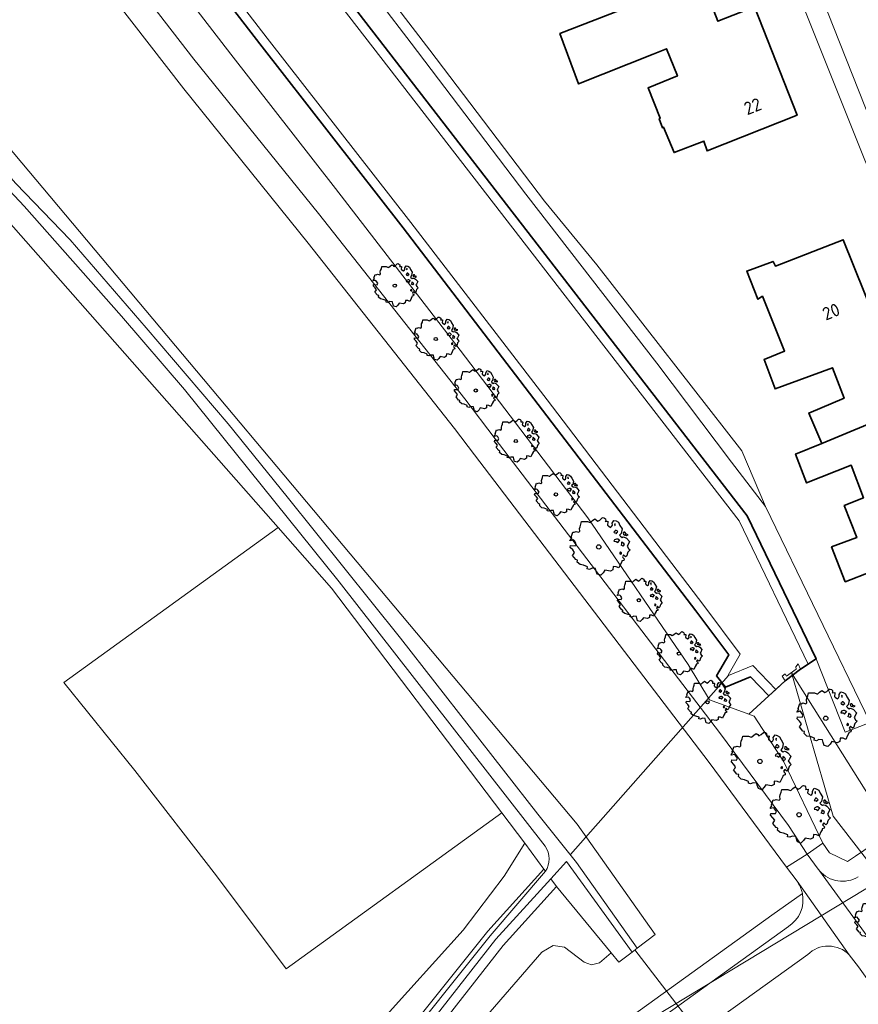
# Model space of a CAD drawing. Header units: metres. Extents: x 152391 to 157968, y 462336 to 467280.
# Tile 115 of 256: x 154224 to 154312, y 464372 to 464475. Entities that reach past the tile are written whole.
import ezdxf
from ezdxf.enums import TextEntityAlignment as Align

# ---------------------------------------------------------------- set-up
doc = ezdxf.new("R2010")
doc.units = ezdxf.units.M
doc.header["$LTSCALE"] = 0.75
doc.layers.get('0').update_dxf_attribs({"lineweight": 25})
for name, color, linetype, lineweight in [('B-GV-GR-BOOM-S', 252, 'Continuous', 25), ('B-WE-GK-BESCHOEIING-G', 251, 'GK-BESCHOEIING', 35), ('B-WE-GR-BEPLANTING_CULTUUR_BOSPLANTSOEN-GV', 251, 'Continuous', 18), ('B-WE-KW-KUNSTWERK_DUIKER-G', 5, 'Continuous', 18), ('B-WE-OG-BEBOUWING-GV', 6, 'Continuous', 35), ('B-WE-OG-BEBOUWING-T18', 1, 'Continuous', 18), ('B-WE-OG-TERREIN_CULTUURSCHEIDING-GV', 251, 'Continuous', 18), ('B-WE-OG-WATER-GV', 251, 'Continuous', 18), ('B-WE-OG-WATER_SLOOT-GV', 251, 'Continuous', 18), ('B-WE-VH-VERHARDING_ASFALT-GV', 251, 'Continuous', 18), ('B-WE-VH-VERHARDING_BETONSTRAATSTEEN-GV', 251, 'Continuous', 18), ('B-WE-VH-VERHARDING_TEGEL-GV', 251, 'Continuous', 18)]:
    doc.layers.add(name, color=color, linetype=linetype, lineweight=lineweight)
doc.styles.add('NLCS-ISO-M750-T18', font='NLCS-ISO.ttf', dxfattribs={"height": 1.35})
doc.linetypes.add('GK-BESCHOEIING', pattern='A,30,-5,[1,NLCS.SHX,S=1,R=0,X=0,Y=0],-5', length=40)

# ---------------------------------------------------------------- blocks, each defined once
blk = doc.blocks.new('SGR-BOOM_31_50')
at = {"linetype": 'Continuous'}
for p, q in [((-0.49, 2.06), (-0.3, 2.2)), ((-0.3, 2.2), (-0.18, 2.11)), ((-0.18, 2.11), (-0.08, 2.02)), ((-0.08, 2.02), (0.09, 2.11)), ((0.09, 2.11), (0.27, 2.28)), ((0.27, 2.28), (0.35, 2.31)), ((0.35, 2.31), (0.44, 2.26)), ((0.44, 2.26), (0.52, 2.2)), ((0.52, 2.2), (0.54, 2.04)), ((1.05, 1.87), (1.19, 2.09)), ((1.19, 2.09), (1.36, 2.04)), ((-2.18, 0.77), (-2.04, 1.17)), ((-2.04, 1.17), (-1.94, 1.14)), ((-1.94, 1.14), (-1.79, 1.21)), ((-1.79, 1.21), (-1.57, 1.14)), ((-1.57, 1.14), (-1.49, 1.23)), ((-1.51, 1.45), (-1.48, 1.58)), ((-1.49, 1.23), (-1.51, 1.45)), ((-1.48, 1.58), (-1.4, 1.78)), ((-1.4, 1.78), (-1.36, 2)), ((-1.36, 2), (-0.89, 2)), ((-0.89, 2), (-0.69, 1.91)), ((-0.69, 1.91), (-0.63, 1.93)), ((-0.63, 1.93), (-0.49, 2.06)), ((0.54, 2.04), (0.51, 2)), ((0.51, 2), (0.71, 2.02)), ((0.72, 1.98), (0.68, 1.71)), ((0.68, 1.71), (0.75, 1.65)), ((0.71, 2.02), (0.72, 1.98)), ((0.75, 1.65), (0.92, 1.54)), ((0.92, 1.54), (1, 1.6)), ((1, 1.6), (1.06, 1.71)), ((1.06, 1.71), (1.05, 1.87)), ((1.25, 1.21), (1.19, 1.17)), ((1.19, 1.17), (1.23, 1.1)), ((1.3, 1.82), (1.23, 1.78)), ((1.23, 1.78), (1.27, 1.67)), ((1.23, 1.1), (1.31, 1.12)), ((1.3, 1.3), (1.25, 1.21)), ((1.27, 1.67), (1.28, 1.65)), ((1.28, 1.69), (1.3, 1.82)), ((1.37, 1.3), (1.3, 1.3)), ((1.31, 1.12), (1.37, 1.03)), ((1.36, 2.04), (1.54, 1.93)), ((1.44, 1.25), (1.37, 1.3)), ((1.37, 1.03), (1.44, 1.12)), ((1.5, 1.17), (1.44, 1.25)), ((1.44, 1.12), (1.5, 1.17)), ((1.54, 1.93), (1.67, 1.69)), ((1.76, 1.06), (1.64, 0.93)), ((1.67, 1.69), (1.84, 1.41)), ((1.84, 1.41), (1.76, 1.06)), ((1.96, 1.14), (1.92, 1.08)), ((1.92, 1.08), (1.95, 0.99)), ((2.06, 1.14), (1.96, 1.14)), ((2.16, 1.01), (2.06, 1.14)), ((-2.27, 0.49), (-2.21, 0.64)), ((-1.99, 0.55), (-2.27, 0.49)), ((-2.24, -0.04), (-2.22, 0.11)), ((-2.22, 0.11), (-1.85, 0.09)), ((-2.21, 0.64), (-2.13, 0.71)), ((-2.13, 0.71), (-2.18, 0.77)), ((-1.9, 0.44), (-1.99, 0.55)), ((-1.77, 0.25), (-1.9, 0.44)), ((-1.85, 0.09), (-1.77, 0.25)), ((1.23, 0.55), (1.19, 0.44)), ((1.19, 0.44), (1.37, 0.42)), ((1.4, 0.62), (1.23, 0.55)), ((1.37, 0.42), (1.48, 0.33)), ((1.48, 0.62), (1.4, 0.62)), ((1.62, 0.53), (1.48, 0.62)), ((1.48, 0.33), (1.61, 0.49)), ((1.61, 0.49), (1.65, 0.55)), ((1.64, 0.93), (1.7, 0.84)), ((1.7, 0.84), (1.84, 0.75)), ((1.79, 0.25), (1.75, 0.14)), ((1.91, 0.07), (1.75, 0.14)), ((1.81, 0.4), (1.79, 0.31)), ((1.79, 0.31), (1.79, 0.25)), ((1.9, 0.31), (1.81, 0.4)), ((1.84, 0.75), (1.92, 0.79)), ((1.96, 0.27), (1.9, 0.31)), ((1.91, 0.07), (2.01, 0.18)), ((1.92, 0.79), (2.09, 0.75)), ((1.95, 0.99), (2.04, 0.93)), ((2.01, 0.18), (1.96, 0.27)), ((2.04, 0.97), (2.18, 0.9)), ((2.04, 0.93), (2.06, 0.97)), ((2.09, 0.75), (2.18, 0.68)), ((2.3, 0.95), (2.16, 1.01)), ((2.18, 0.9), (2.3, 0.95)), ((2.18, 0.68), (2.41, 0.42)), ((2.29, 0.14), (2.23, 0.05)), ((2.23, 0.05), (2.35, -0.13)), ((2.41, 0.42), (2.29, 0.14)), ((-2.05, -0.24), (-2.24, -0.04)), ((-2.07, -0.67), (-1.99, -0.56)), ((-1.8, -1), (-2.07, -0.67)), ((-1.91, -0.43), (-2.05, -0.24)), ((-1.99, -0.56), (-1.91, -0.43)), ((-1.67, -1.05), (-1.8, -1)), ((1.72, -0.39), (1.65, -0.48)), ((1.65, -0.48), (1.67, -0.56)), ((1.68, -0.56), (1.78, -0.54)), ((1.78, -0.45), (1.72, -0.39)), ((1.78, -0.54), (1.78, -0.45)), ((1.95, -0.63), (1.85, -0.78)), ((1.85, -0.78), (1.9, -0.85)), ((1.9, -0.85), (1.99, -0.94)), ((2.1, -0.78), (1.95, -0.63)), ((1.99, -0.94), (1.98, -1.07)), ((2.21, -0.7), (2.1, -0.78)), ((2.24, -0.56), (2.21, -0.7)), ((2.29, -0.41), (2.24, -0.56)), ((2.46, -0.24), (2.29, -0.41)), ((2.35, -0.13), (2.46, -0.24)), ((-1.7, -1.2), (-1.67, -1.05)), ((-1.48, -1.4), (-1.7, -1.2)), ((-1.22, -1.44), (-1.48, -1.4)), ((-0.89, -1.57), (-1.22, -1.44)), ((-0.91, -1.72), (-0.89, -1.57)), ((-0.73, -1.77), (-0.91, -1.72)), ((-0.53, -1.68), (-0.73, -1.77)), ((-0.25, -1.7), (-0.53, -1.68)), ((-0.21, -1.9), (-0.25, -1.7)), ((-0.18, -1.99), (-0.21, -1.9)), ((-0.13, -2.14), (-0.18, -1.99)), ((0.34, -2.03), (0.15, -2.23)), ((0.47, -1.83), (0.34, -2.03)), ((0.91, -1.92), (0.47, -1.83)), ((1.11, -1.81), (0.91, -1.92)), ((1.13, -1.55), (1.11, -1.81)), ((1.37, -1.57), (1.13, -1.55)), ((1.58, -1.66), (1.37, -1.57)), ((1.72, -1.35), (1.58, -1.66)), ((1.81, -1.18), (1.72, -1.35)), ((1.82, -1.11), (1.81, -1.18)), ((1.98, -1.07), (1.82, -1.11)), ((0.15, -2.23), (-0.13, -2.14))]:
    blk.add_line(p, q, dxfattribs=at)
blk.add_circle((0, 0), 0.169, dxfattribs=at)
blk = doc.blocks.new('SGR-BOOM_50_100')
at = {"linetype": 'Continuous'}
for p, q in [((-2.01, 1.93), (-1.97, 2.11)), ((-1.97, 2.11), (-1.87, 2.37)), ((-1.87, 2.37), (-1.81, 2.66)), ((-1.81, 2.66), (-1.19, 2.66)), ((-1.19, 2.66), (-0.92, 2.55)), ((-0.92, 2.55), (-0.84, 2.58)), ((-0.84, 2.58), (-0.65, 2.75)), ((-0.65, 2.75), (-0.4, 2.93)), ((-0.4, 2.93), (-0.24, 2.81)), ((-0.24, 2.81), (-0.11, 2.69)), ((-0.11, 2.69), (0.12, 2.81)), ((0.12, 2.81), (0.36, 3.04)), ((0.36, 3.04), (0.47, 3.07)), ((0.47, 3.07), (0.59, 3.02)), ((0.59, 3.02), (0.69, 2.93)), ((0.72, 2.72), (0.67, 2.66)), ((0.67, 2.66), (0.94, 2.69)), ((0.69, 2.93), (0.72, 2.72)), ((0.96, 2.64), (0.9, 2.29)), ((0.9, 2.29), (1, 2.2)), ((0.94, 2.69), (0.96, 2.64)), ((1, 2.2), (1.23, 2.05)), ((1.23, 2.05), (1.34, 2.14)), ((1.34, 2.14), (1.42, 2.29)), ((1.4, 2.49), (1.58, 2.78)), ((1.42, 2.29), (1.4, 2.49)), ((1.58, 2.78), (1.81, 2.72)), ((1.73, 2.43), (1.65, 2.37)), ((1.65, 2.37), (1.69, 2.23)), ((1.69, 2.23), (1.71, 2.2)), ((1.71, 2.26), (1.73, 2.43)), ((1.81, 2.72), (2.06, 2.58)), ((2.06, 2.58), (2.22, 2.26)), ((2.22, 2.26), (2.45, 1.88)), ((-2.9, 1.03), (-2.72, 1.56)), ((-2.72, 1.56), (-2.59, 1.53)), ((-2.59, 1.53), (-2.39, 1.61)), ((-2.39, 1.61), (-2.1, 1.53)), ((-2.1, 1.53), (-1.99, 1.64)), ((-1.99, 1.64), (-2.01, 1.93)), ((1.67, 1.61), (1.58, 1.56)), ((1.58, 1.56), (1.65, 1.47)), ((1.65, 1.47), (1.75, 1.5)), ((1.73, 1.73), (1.67, 1.61)), ((1.83, 1.73), (1.73, 1.73)), ((1.75, 1.5), (1.83, 1.38)), ((1.91, 1.67), (1.83, 1.73)), ((1.83, 1.38), (1.91, 1.5)), ((2, 1.56), (1.91, 1.67)), ((1.91, 1.5), (2, 1.56)), ((2.35, 1.41), (2.18, 1.23)), ((2.18, 1.23), (2.27, 1.12)), ((2.27, 1.12), (2.45, 1)), ((2.45, 1.88), (2.35, 1.41)), ((2.45, 1), (2.56, 1.06)), ((2.62, 1.53), (2.56, 1.44)), ((2.56, 1.44), (2.6, 1.32)), ((2.56, 1.06), (2.78, 1)), ((2.6, 1.32), (2.72, 1.23)), ((2.74, 1.53), (2.62, 1.53)), ((2.72, 1.29), (2.91, 1.2)), ((2.72, 1.23), (2.74, 1.29)), ((2.89, 1.35), (2.74, 1.53)), ((3.07, 1.26), (2.89, 1.35)), ((2.91, 1.2), (3.07, 1.26)), ((-3.03, 0.65), (-2.94, 0.85)), ((-2.65, 0.74), (-3.03, 0.65)), ((-2.99, -0.05), (-2.96, 0.15)), ((-2.96, 0.15), (-2.47, 0.12)), ((-2.94, 0.85), (-2.84, 0.94)), ((-2.84, 0.94), (-2.9, 1.03)), ((-2.53, 0.59), (-2.65, 0.74)), ((-2.37, 0.33), (-2.53, 0.59)), ((-2.47, 0.12), (-2.37, 0.33)), ((1.65, 0.74), (1.58, 0.59)), ((1.58, 0.59), (1.83, 0.56)), ((1.87, 0.82), (1.65, 0.74)), ((1.83, 0.56), (1.98, 0.45)), ((1.98, 0.82), (1.87, 0.82)), ((2.16, 0.71), (1.98, 0.82)), ((1.98, 0.45), (2.14, 0.65)), ((2.14, 0.65), (2.2, 0.74)), ((2.39, 0.33), (2.33, 0.18)), ((2.55, 0.09), (2.33, 0.18)), ((2.41, 0.53), (2.39, 0.42)), ((2.39, 0.42), (2.39, 0.33)), ((2.53, 0.42), (2.41, 0.53)), ((2.62, 0.36), (2.53, 0.42)), ((2.55, 0.09), (2.68, 0.24)), ((2.68, 0.24), (2.62, 0.36)), ((2.78, 1), (2.91, 0.91)), ((2.91, 0.91), (3.22, 0.56)), ((3.05, 0.18), (2.97, 0.07)), ((2.97, 0.07), (3.13, -0.17)), ((3.22, 0.56), (3.05, 0.18)), ((-2.74, -0.31), (-2.99, -0.05)), ((-2.76, -0.9), (-2.65, -0.75)), ((-2.41, -1.34), (-2.76, -0.9)), ((-2.55, -0.58), (-2.74, -0.31)), ((-2.65, -0.75), (-2.55, -0.58)), ((2.29, -0.52), (2.2, -0.64)), ((2.2, -0.64), (2.22, -0.75)), ((2.25, -0.75), (2.37, -0.72)), ((2.37, -0.61), (2.29, -0.52)), ((2.37, -0.72), (2.37, -0.61)), ((2.6, -0.84), (2.47, -1.04)), ((2.8, -1.04), (2.6, -0.84)), ((2.95, -0.93), (2.8, -1.04)), ((2.99, -0.75), (2.95, -0.93)), ((3.05, -0.55), (2.99, -0.75)), ((3.28, -0.31), (3.05, -0.55)), ((3.13, -0.17), (3.28, -0.31)), ((-2.22, -1.39), (-2.41, -1.34)), ((-2.26, -1.6), (-2.22, -1.39)), ((-1.97, -1.86), (-2.26, -1.6)), ((-1.62, -1.92), (-1.97, -1.86)), ((-1.19, -2.1), (-1.62, -1.92)), ((2.29, -1.8), (2.1, -2.21)), ((2.41, -1.57), (2.29, -1.8)), ((2.43, -1.48), (2.41, -1.57)), ((2.64, -1.42), (2.43, -1.48)), ((2.47, -1.04), (2.53, -1.13)), ((2.53, -1.13), (2.66, -1.25)), ((2.66, -1.25), (2.64, -1.42)), ((-1.21, -2.3), (-1.19, -2.1)), ((-0.98, -2.36), (-1.21, -2.3)), ((-0.71, -2.24), (-0.98, -2.36)), ((-0.34, -2.27), (-0.71, -2.24)), ((-0.28, -2.53), (-0.34, -2.27)), ((-0.24, -2.65), (-0.28, -2.53)), ((-0.17, -2.85), (-0.24, -2.65)), ((0.2, -2.97), (-0.17, -2.85)), ((0.45, -2.71), (0.2, -2.97)), ((0.63, -2.45), (0.45, -2.71)), ((1.21, -2.56), (0.63, -2.45)), ((1.48, -2.42), (1.21, -2.56)), ((1.5, -2.07), (1.48, -2.42)), ((1.83, -2.1), (1.5, -2.07)), ((2.1, -2.21), (1.83, -2.1))]:
    blk.add_line(p, q, dxfattribs=at)
blk.add_circle((0, 0), 0.225, dxfattribs=at)

msp = doc.modelspace()

# ---------------------------------------------------------------- linework, layer by layer
at = {"layer": 'B-WE-GK-BESCHOEIING-G'}
for points in [[(154228.36, 464500), (154249.36, 464472.75), (154264.38, 464453.45), (154295.08, 464413.29), (154298.52, 464408.68), (154297.25, 464406.46), (154298.19, 464405.3), (154300.8, 464406.37), (154302.72, 464404.36), (154304.43, 464405.94)], [(154307.7, 464408.25), (154300.47, 464423.25), (154246.66, 464492.89), (154241.23, 464500)], [(154306.05, 464407.17), (154307.7, 464408.25)], [(154304.43, 464405.94), (154306.05, 464407.17)]]:
    msp.add_lwpolyline(points, dxfattribs=at)
at = {"layer": 'B-WE-GR-BEPLANTING_CULTUUR_BOSPLANTSOEN-GV'}
for points in [[(154209.4, 464545.27), (154244.25, 464500.12), (154244.35, 464500), (154244.45, 464499.88), (154251.93, 464490.2), (154265.23, 464472.85), (154277.25, 464457.01), (154290.99, 464439.26), (154298.83, 464428.89), (154302.37, 464424.22), (154299.89, 464430.08), (154284.68, 464449.57), (154279.2, 464456.27), (154267.18, 464472.11), (154253.88, 464489.46), (154246.4, 464499.14), (154246.07, 464500), (154242.27, 464509.93), (154241.2, 464512.88), (154239.98, 464515.83), (154235.66, 464514.12), (154218.55, 464536.65)], [(154313.35, 464401.58), (154310.75, 464400.55), (154307.7, 464408.25), (154306.86, 464407.7), (154306.05, 464407.17), (154304.43, 464405.94), (154303.46, 464405.04), (154302.72, 464404.36), (154300.64, 464402.44), (154301.2, 464402.23), (154304.32, 464397.45), (154308.38, 464388.93), (154309.09, 464387.91), (154310.97, 464387.01)]]:
    msp.add_lwpolyline(points, dxfattribs=at)
msp.add_lwpolyline([(154310.97, 464387.01, 0.046629), (154323.85, 464397.21)], format="xyb", dxfattribs=at)
for points in [[(154279.13, 464386.21), (154277.16, 464388.93), (154274.98, 464385.48), (154270.66, 464379.79), (154264.87, 464373.37), (154259.41, 464367.31), (154257.66, 464364.68), (154257.49, 464363.37), (154257.6, 464362.13), (154258.05, 464361.14), (154260.89, 464364.09), (154263.47, 464367.46), (154273.28, 464379.71)], [(154262.72, 464362.63), (154263.62, 464361.8), (154264.68, 464361.5), (154265.48, 464361.95), (154270.11, 464367.3), (154278.94, 464377.49), (154280.11, 464378.18), (154281.31, 464378), (154283.38, 464376.43), (154284.12, 464376.18), (154284.98, 464376.37), (154286.2, 464377.41), (154280.46, 464384.37), (154274.86, 464378.2)]]:
    msp.add_lwpolyline(points, close=True, dxfattribs=at)
at = {"layer": 'B-WE-KW-KUNSTWERK_DUIKER-G'}
for points in [[(154304.43, 464405.94), (154304.14, 464406.44), (154304.44, 464406.69), (154304.59, 464406.43), (154305.6, 464407.17), (154305.55, 464407.42), (154305.8, 464407.72), (154306.05, 464407.17)], [(154305.09, 464406.8), (154317.6, 464386.96), (154240.79, 464340.53)], [(154298.5, 464406.51), (154281.94, 464387.72)], [(154317.9, 464380.87), (154309.46, 464391.74), (154305.09, 464406.8)], [(154288.68, 464377.72), (154298.08, 464365.5)]]:
    msp.add_lwpolyline(points, dxfattribs=at)
at = {"layer": 'B-WE-OG-BEBOUWING-GV'}
for points in [[(154290.61, 464471.69), (154292.01, 464472.24), (154293.15, 464469.39), (154290.07, 464468.14), (154291.34, 464464.95), (154291.23, 464464.91), (154291.57, 464463.96), (154291.69, 464464.01), (154292.79, 464461.35), (154295.92, 464462.56), (154296.26, 464461.53), (154305.7, 464465.28), (154301.21, 464476.66), (154297.38, 464475.13), (154295.69, 464479.51), (154295.64, 464479.63), (154280.82, 464473.83), (154282.76, 464468.56)], [(154308.28, 464430.84), (154315.6, 464433.9), (154313.21, 464440.3), (154315.07, 464440.93), (154310.54, 464452.22), (154303.42, 464449.45), (154303.18, 464449.95), (154300.42, 464448.93), (154301.59, 464445.98), (154302.05, 464446.28), (154304.38, 464440.53), (154302.23, 464439.65), (154303.39, 464436.56), (154309.41, 464438.79), (154310.62, 464435.59), (154306.91, 464434.04)], [(154308.28, 464430.84), (154305.53, 464429.74), (154306.68, 464426.71), (154311.37, 464428.57), (154312.64, 464425.13), (154310.64, 464424.33), (154311.95, 464420.97), (154309.31, 464419.99), (154310.74, 464416.35), (154313.42, 464417.37), (154315.01, 464413.18), (154324.5, 464416.94), (154320.06, 464428.09), (154318.2, 464427.35), (154315.66, 464433.76), (154315.6, 464433.9)]]:
    msp.add_lwpolyline(points, close=True, dxfattribs=at)
at = {"layer": 'B-WE-OG-TERREIN_CULTUURSCHEIDING-GV'}
for points in [[(154219.74, 464500), (154231.32, 464485.56), (154242.45, 464471.17), (154255.52, 464454.98), (154270.84, 464435.52), (154274.04, 464431.33), (154297.54, 464400.53), (154304.78, 464390.76), (154306.76, 464387.77), (154308.38, 464388.93), (154304.32, 464397.45), (154301.2, 464402.23), (154300.64, 464402.44), (154296.5, 464403.96), (154294.27, 464407.65), (154283.74, 464423.06), (154270.35, 464440.65), (154257.29, 464457.6), (154246.3, 464471.69), (154233.44, 464488.38), (154224.76, 464499.88), (154224.67, 464500), (154224.57, 464500.12), (154200.61, 464531.33)], [(154304.57, 464386.42), (154296.46, 464397.4), (154271.86, 464429.65), (154269.76, 464432.4), (154254.43, 464451.85), (154241.37, 464468.05), (154230.24, 464482.44), (154219.78, 464495.45), (154216.2, 464500), (154213.32, 464503.66), (154199.63, 464521.43), (154196.04, 464526.28), (154184.34, 464520.96)], [(154213.55, 464473.16), (154282.62, 464390.9), (154290.82, 464379.36), (154288.92, 464377.9)], [(154259.41, 464367.31), (154264.87, 464373.37), (154270.66, 464379.79), (154274.98, 464385.48), (154277.16, 464388.93), (154274.74, 464392.11), (154252.12, 464375.74), (154244.8, 464385.51), (154236.25, 464396.53), (154228.8, 464405.78), (154251.26, 464422.02), (154209.47, 464469.45)], [(154305.77, 464384.81), (154305.69, 464384.94), (154304.57, 464386.42)], [(154253.54, 464345.78), (154265.61, 464354.39), (154303.04, 464381.37), (154306.25, 464383.64)], [(154306.81, 464377.23), (154269.04, 464350.08), (154260.65, 464344.06), (154259.19, 464343.06)], [(154288.92, 464377.9), (154288.39, 464377.5), (154287.01, 464376.43), (154286.2, 464377.41), (154284.98, 464376.37), (154284.12, 464376.18), (154283.38, 464376.43), (154281.31, 464378), (154280.11, 464378.18), (154278.94, 464377.49), (154270.11, 464367.3)], [(154317.88, 464367.94), (154312.12, 464375.96), (154311.16, 464377.21)]]:
    msp.add_lwpolyline(points, dxfattribs=at)
msp.add_lwpolyline([(154274.74, 464392.11), (154256.86, 464415.67), (154251.26, 464422.02), (154228.8, 464405.78), (154236.25, 464396.53), (154244.8, 464385.51), (154252.12, 464375.74)], close=True, dxfattribs=at)
for points in [[(154306.25, 464383.64, 0.096111), (154305.77, 464384.81)], [(154311.16, 464377.21, 0.418946), (154306.81, 464377.23)]]:
    msp.add_lwpolyline(points, format="xyb", dxfattribs=at)
at = {"layer": 'B-WE-OG-WATER-GV'}
for points in [[(154166.53, 464635.2), (154174.02, 464615.93), (154198.77, 464553.34), (154240.43, 464499.4), (154240.53, 464499.27), (154245.87, 464492.28), (154263.71, 464469.16), (154299.61, 464422.72), (154306.86, 464407.7), (154307.7, 464408.25), (154300.47, 464423.25), (154246.66, 464492.89), (154241.23, 464500), (154199.65, 464553.84), (154174.93, 464616.34), (154167.46, 464635.58)], [(154160.17, 464588.53), (154228.36, 464500), (154249.36, 464472.75), (154264.38, 464453.45), (154295.08, 464413.29), (154298.52, 464408.68), (154297.25, 464406.46), (154298.19, 464405.3), (154300.8, 464406.37), (154302.72, 464404.36), (154303.46, 464405.04), (154301.05, 464407.56), (154298.5, 464406.51), (154298.46, 464406.55), (154299.72, 464408.76), (154295.91, 464413.85), (154279.47, 464435.41), (154265.2, 464454.03), (154250.14, 464473.37), (154236.79, 464490.66), (154229.25, 464500.48), (154229.16, 464500.61), (154229.06, 464500.73), (154161.05, 464589.03)], [(154161.05, 464589.03), (154229.06, 464500.73), (154229.16, 464500.61), (154229.25, 464500.48), (154236.79, 464490.66), (154250.14, 464473.37), (154265.2, 464454.03), (154279.47, 464435.41), (154295.91, 464413.85), (154299.72, 464408.76), (154298.46, 464406.55), (154298.5, 464406.51), (154301.05, 464407.56), (154303.46, 464405.04), (154304.43, 464405.94), (154306.05, 464407.17), (154306.86, 464407.7), (154299.61, 464422.72), (154263.71, 464469.16), (154245.87, 464492.28), (154240.53, 464499.27), (154240.43, 464499.4), (154198.77, 464553.34)]]:
    msp.add_lwpolyline(points, dxfattribs=at)
at = {"layer": 'B-WE-OG-WATER_SLOOT-GV'}
for points in [[(154302.72, 464404.36), (154300.8, 464406.37), (154298.19, 464405.3), (154297.25, 464406.46), (154298.52, 464408.68), (154295.08, 464413.29), (154264.38, 464453.45), (154249.36, 464472.75), (154228.36, 464500), (154160.17, 464588.53), (154145.38, 464626.4)], [(154142.42, 464625.13), (154149.6, 464606.95), (154154.49, 464594.66), (154157.51, 464586.76), (154200.61, 464531.33), (154224.57, 464500.12), (154224.67, 464500), (154224.76, 464499.88), (154233.44, 464488.38), (154246.3, 464471.69), (154257.29, 464457.6), (154270.35, 464440.65), (154283.74, 464423.06), (154294.27, 464407.65), (154296.5, 464403.96), (154300.64, 464402.44), (154302.72, 464404.36)], [(154199.65, 464553.84), (154241.23, 464500), (154246.66, 464492.89), (154300.47, 464423.25), (154307.7, 464408.25), (154310.75, 464400.55), (154313.35, 464401.58), (154302.37, 464424.22), (154298.83, 464428.89), (154290.99, 464439.26), (154277.25, 464457.01), (154265.23, 464472.85), (154251.93, 464490.2), (154244.45, 464499.88), (154244.35, 464500), (154244.25, 464500.12), (154209.4, 464545.27)], [(154279.27, 464388.6), (154257.69, 464416.35), (154241.45, 464436.52), (154234.84, 464444.2), (154224.64, 464455.73), (154218.96, 464461.79), (154215.35, 464466.17), (154210.1, 464471.5), (154207.39, 464474.95), (154206.57, 464476.16), (154204.87, 464479.86), (154203.03, 464484.9), (154199.89, 464494.46), (154196.24, 464505.63), (154193.08, 464514.59), (154190.75, 464520.66)], [(154190.75, 464520.66), (154193.08, 464514.59), (154196.24, 464505.63), (154199.89, 464494.46), (154203.03, 464484.9), (154204.87, 464479.86), (154206.57, 464476.16), (154207.39, 464474.95), (154210.1, 464471.5), (154215.35, 464466.17), (154218.96, 464461.79), (154224.64, 464455.73), (154234.84, 464444.2), (154241.45, 464436.52), (154257.69, 464416.35), (154279.27, 464388.6)], [(154216.52, 464466.33), (154223.77, 464458.11), (154229.48, 464452.22), (154237.42, 464442.99), (154246.02, 464432.89), (154252.22, 464425.26), (154264.12, 464410.43), (154278.51, 464391.95), (154282.56, 464386.91), (154288.92, 464377.9), (154290.82, 464379.36), (154282.62, 464390.9), (154213.55, 464473.16)], [(154229.48, 464452.22), (154223.77, 464458.11), (154216.52, 464466.33), (154212.07, 464471.65)], [(154209.47, 464469.45), (154251.26, 464422.02), (154256.86, 464415.67), (154274.74, 464392.11), (154277.16, 464388.93), (154279.13, 464386.21), (154279.3, 464385.97)], [(154257.05, 464358.25), (154261.99, 464363.32), (154274.09, 464378.84), (154279.86, 464385.19), (154281.51, 464387.01), (154288.39, 464377.5), (154288.92, 464377.9), (154282.56, 464386.91), (154278.51, 464391.95), (154264.12, 464410.43), (154252.22, 464425.26), (154246.02, 464432.89), (154237.42, 464442.99), (154229.48, 464452.22)], [(154256.35, 464358.77), (154262.93, 464365.95), (154273.51, 464379.22), (154279.3, 464385.97), (154279.13, 464386.21), (154273.28, 464379.71), (154263.47, 464367.46), (154260.89, 464364.09), (154258.05, 464361.14), (154255.49, 464358.47), (154256.63, 464357.12), (154262.72, 464362.63), (154274.86, 464378.2), (154280.46, 464384.37), (154279.86, 464385.19), (154274.09, 464378.84), (154261.99, 464363.32), (154257.05, 464358.25)], [(154279.3, 464385.97), (154273.51, 464379.22), (154262.93, 464365.95), (154256.35, 464358.77)]]:
    msp.add_lwpolyline(points, dxfattribs=at)
for points in [[(154279.3, 464385.97, 0.314567), (154279.27, 464388.6)], [(154279.27, 464388.6, -0.314567), (154279.3, 464385.97)]]:
    msp.add_lwpolyline(points, format="xyb", dxfattribs=at)
msp.add_lwpolyline([(154279.86, 464385.19), (154280.46, 464384.37), (154286.2, 464377.41), (154287.01, 464376.43), (154288.39, 464377.5), (154281.51, 464387.01)], close=True, dxfattribs=at)
at = {"layer": 'B-WE-VH-VERHARDING_ASFALT-GV'}
for points in [[(154219.78, 464495.45), (154230.24, 464482.44), (154241.37, 464468.05), (154254.43, 464451.85), (154269.76, 464432.4), (154271.86, 464429.65), (154296.46, 464397.4), (154304.57, 464386.42), (154306.76, 464387.77), (154304.78, 464390.76), (154297.54, 464400.53), (154274.04, 464431.33), (154270.84, 464435.52), (154255.52, 464454.98), (154242.45, 464471.17), (154231.32, 464485.56), (154219.74, 464500)], [(154307.91, 464386.2), (154306.76, 464387.77), (154304.57, 464386.42)], [(154304.57, 464386.42), (154305.69, 464384.94), (154311.16, 464377.21), (154312.12, 464375.96), (154317.88, 464367.94)], [(154308.04, 464386.03), (154313.41, 464378.65)], [(154328.7, 464356.79), (154317.83, 464372.52), (154313.42, 464378.64), (154313.41, 464378.65), (154308.04, 464386.03)], [(154305.69, 464384.94), (154305.77, 464384.81)], [(154311.16, 464377.21), (154305.69, 464384.94)], [(154304.79, 464380.18), (154267.3, 464353.17), (154254.78, 464344.16)], [(154259.19, 464343.06), (154260.65, 464344.06), (154269.04, 464350.08), (154306.81, 464377.23)]]:
    msp.add_lwpolyline(points, dxfattribs=at)
for points in [[(154308.04, 464386.03, -0.019698), (154307.91, 464386.2)], [(154312.11, 464385.41, -0.369689), (154308.04, 464386.03)], [(154305.77, 464384.81, -0.096111), (154306.25, 464383.64)], [(154306.25, 464383.64, -0.307273), (154304.79, 464380.18)], [(154306.81, 464377.23, -0.418946), (154311.16, 464377.21)]]:
    msp.add_lwpolyline(points, format="xyb", dxfattribs=at)
at = {"layer": 'B-WE-VH-VERHARDING_BETONSTRAATSTEEN-GV'}
msp.add_lwpolyline([(154323.16, 464455.92), (154314.89, 464476.59), (154306.91, 464496.54), (154301.63, 464494.45), (154309.54, 464474.45), (154336.8, 464405.54), (154336.82, 464405.5), (154339.06, 464399.81), (154339.02, 464399.71)], dxfattribs=at)
at = {"layer": 'B-WE-VH-VERHARDING_TEGEL-GV'}
for points in [[(154336.82, 464405.5), (154336.8, 464405.54), (154309.54, 464474.45), (154301.63, 464494.45), (154299.43, 464500), (154265.03, 464586.88), (154260.18, 464599.13), (154258.36, 464598.36), (154262.02, 464589.16), (154263.14, 464586.12), (154264.55, 464582.59), (154268.86, 464571.73), (154274.13, 464558.47), (154274.19, 464558.32), (154275.28, 464555.73), (154276.47, 464552.71), (154280.67, 464542.02), (154284.04, 464533.45), (154284.12, 464533.24), (154285.18, 464530.33), (154287.77, 464523.87), (154290.68, 464516.6)], [(154290.68, 464516.6), (154294.51, 464507.03), (154297.33, 464500), (154305.01, 464480.07), (154307.57, 464473.66), (154328.87, 464420.38), (154334.02, 464407.66), (154334.8, 464405.72), (154335.11, 464404.8), (154335.74, 464402.93)], [(154310.97, 464387.01), (154309.09, 464387.91), (154308.38, 464388.93), (154306.76, 464387.77), (154307.91, 464386.2)], [(154306.25, 464383.64), (154303.04, 464381.37), (154265.61, 464354.39), (154253.54, 464345.78)], [(154254.78, 464344.16), (154267.3, 464353.17), (154304.79, 464380.18)]]:
    msp.add_lwpolyline(points, dxfattribs=at)
for points in [[(154323.85, 464397.21, -0.046629), (154310.97, 464387.01)], [(154307.91, 464386.2, 0.019698), (154308.04, 464386.03)], [(154308.04, 464386.03, 0.369689), (154312.11, 464385.41)], [(154304.79, 464380.18, 0.307273), (154306.25, 464383.64)]]:
    msp.add_lwpolyline(points, format="xyb", dxfattribs=at)

# ---------------------------------------------------------------- block references
at = {"layer": 'B-GV-GR-BOOM-S', "transparency": 33554559}
for name, p in [('SGR-BOOM_31_50', (154263.5, 464447.4)), ('SGR-BOOM_31_50', (154267.8, 464441.8)), ('SGR-BOOM_31_50', (154272, 464436.4)), ('SGR-BOOM_31_50', (154276.2, 464431.1)), ('SGR-BOOM_31_50', (154280.4, 464425.5)), ('SGR-BOOM_50_100', (154284.9, 464420)), ('SGR-BOOM_31_50', (154289.1, 464414.4)), ('SGR-BOOM_31_50', (154293.3, 464408.8)), ('SGR-BOOM_31_50', (154296.3, 464403.7)), ('SGR-BOOM_50_100', (154308.7, 464402.02)), ('SGR-BOOM_50_100', (154301.8, 464397.5)), ('SGR-BOOM_50_100', (154305.9, 464391.9)), ('SGR-BOOM_31_50', (154314, 464380.6))]:
    msp.add_blockref(name, p, dxfattribs=at)

# ---------------------------------------------------------------- texts
at = {"layer": 'B-WE-OG-BEBOUWING-T18', "style": 'NLCS-ISO-M750-T18'}
for s, rotation, p in [('22', 21.5, (154301.03, 464466.21)), ('20', 21.8, (154309.26, 464444.67))]:
    msp.add_text(s, height=1.35, rotation=rotation, dxfattribs=at).set_placement(p, align=Align.MIDDLE)

doc.saveas('drawing.dxf')
